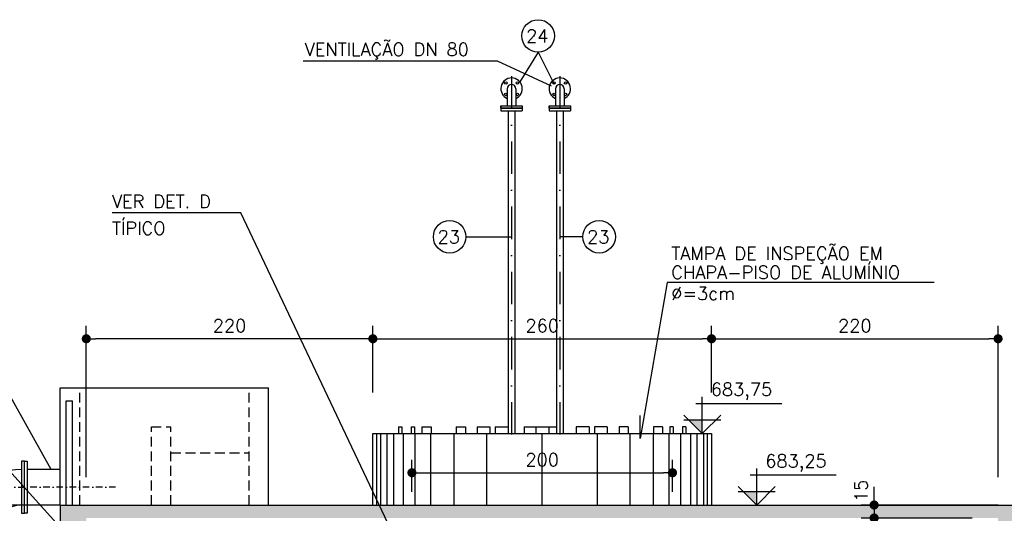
# Model space of a CAD drawing. Extents: x -5331 to -1301, y -1061 to 1809.
# Tile 5 of 25: x -4043 to -3287, y -38 to 341. Entities that reach past the tile are written whole.
import ezdxf

# ---------------------------------------------------------------- set-up
doc = ezdxf.new("R2010")
doc.units = 0
doc.header["$LTSCALE"] = 10
doc.header["$MEASUREMENT"] = 0
doc.linetypes.add('DASHDOT', pattern=[1, 0.5, -0.25, 0, -0.25])
doc.linetypes.add('HIDDEN', pattern=[0.375, 0.25, -0.125])
doc.layers.get('0').update_dxf_attribs({"linetype": 'CONTINUOUS'})
doc.layers.get('DEFPOINTS').update_dxf_attribs({"linetype": 'CONTINUOUS'})
for name, color, linetype in [('BAR-EIXOS', 9, 'DASHDOT'), ('BAR-PECAS', 3, 'CONTINUOUS'), ('ELEVAÇÃO', 2, 'CONTINUOUS')]:
    doc.layers.add(name, color=color, linetype=linetype)
doc.styles.add('ROMANS', font='romans.shx')
doc.dimstyles.new('DIM1', dxfattribs={"dimtxt": 10, "dimasz": 7, "dimexe": 10, "dimexo": 20, "dimgap": 5, "dimtad": 1, "dimdec": 0, "dimzin": 0, "dimdsep": 46, "dimtxsty": 'ROMANS', "dimblk1": 'DOT', "dimblk2": 'DOT', "dimsah": 1, "dimcen": 0, "dimclrd": 9, "dimclre": 9, "dimclrt": 3, "dimadec": 0, "dimazin": 0, "dimtfac": 1e-07, "dimtdec": 0, "dimtix": 1, "dimtmove": 2, "dimatfit": 3, "dimldrblk": 'DOT', "dimfxl": 0, "dimtolj": 1, "dimtzin": 0, "dimlwd": -1, "dimlwe": -1, "dimarcsym": 0})

# ---------------------------------------------------------------- blocks, each defined once
blk = doc.blocks.new('DOT')
at = {"color": 0, "linetype": 'ByBlock'}
blk.add_line((-0.5, 0), (-1, 0), dxfattribs=at)
at = {"color": 0, "linetype": 'ByBlock', "const_width": 0.5}
blk.add_lwpolyline([(-0.25, 0, 1), (0.25, 0, 1)], format="xyb", close=True, dxfattribs=at)
blk = doc.blocks.new('*D124')
at = {"color": 9}
for p, q in [((-4033.4, -31.58), (-4176.46, -31.58)), ((-4166.46, -734.58), (-4166.46, -38.58)), ((-4033.4, -741.58), (-4176.46, -741.58))]:
    blk.add_line(p, q, dxfattribs=at)
at = {"layer": 'DEFPOINTS', "color": 0}
for p in [(-4166.46, -31.58), (-4013.4, -31.58), (-4013.4, -741.58)]:
    blk.add_point(p, dxfattribs=at)
at = {"color": 9, "xscale": 7, "yscale": 7, "zscale": 7}
for p, rotation in [((-4166.46, -31.58), 90), ((-4166.46, -741.58), 270)]:
    blk.add_blockref('DOT', p, dxfattribs=dict(at, rotation=rotation))
at = {"color": 3, "insert": (-4176.46, -386.58), "char_height": 10, "attachment_point": 5, "rotation": 90, "style": 'ROMANS'}
blk.add_mtext('\\A1;715', dxfattribs=at)
blk = doc.blocks.new('_DOT')
at = {"color": 0, "linetype": 'ByBlock'}
blk.add_line((-0.5, 0), (-1, 0), dxfattribs=at)
at = {"color": 0, "linetype": 'ByBlock', "const_width": 0.5}
blk.add_lwpolyline([(-0.25, 0, 1), (0.25, 0, 1)], format="xyb", close=True, dxfattribs=at)
blk = doc.blocks.new('*D131')
at = {"color": 9}
for p, q in [((-3991.98, -10.17), (-3991.98, 106.21)), ((-3771.98, 74.83), (-3771.98, 106.21)), ((-3778.98, 96.21), (-3984.98, 96.21))]:
    blk.add_line(p, q, dxfattribs=at)
at = {"layer": 'DEFPOINTS', "color": 0}
for p in [(-3991.98, 96.21), (-3771.98, 54.83), (-3991.98, -30.17)]:
    blk.add_point(p, dxfattribs=at)
at = {"color": 9, "xscale": 7, "yscale": 7, "zscale": 7, "rotation": 180}
blk.add_blockref('DOT', (-3991.98, 96.21), dxfattribs=at)
at = {"color": 9, "xscale": 7, "yscale": 7, "zscale": 7}
blk.add_blockref('DOT', (-3771.98, 96.21), dxfattribs=at)
at = {"color": 3, "insert": (-3881.98, 106.21), "char_height": 10, "attachment_point": 5, "style": 'ROMANS'}
blk.add_mtext('\\A1;220', dxfattribs=at)
blk = doc.blocks.new('*D154')
at = {"color": 9}
for p, q in [((-3741.98, -21.58), (-3741.98, 3.19)), ((-3541.98, -21.58), (-3541.98, 3.19)), ((-3734.98, -6.81), (-3548.98, -6.81))]:
    blk.add_line(p, q, dxfattribs=at)
at = {"layer": 'DEFPOINTS', "color": 0}
for p in [(-3541.98, -6.81), (-3741.98, -41.58), (-3541.98, -41.58)]:
    blk.add_point(p, dxfattribs=at)
at = {"color": 9, "xscale": 7, "yscale": 7, "zscale": 7, "rotation": 180}
blk.add_blockref('DOT', (-3741.98, -6.81), dxfattribs=at)
at = {"color": 9, "xscale": 7, "yscale": 7, "zscale": 7}
blk.add_blockref('DOT', (-3541.98, -6.81), dxfattribs=at)
at = {"color": 3, "insert": (-3641.98, 3.19), "char_height": 10, "attachment_point": 5, "style": 'ROMANS'}
blk.add_mtext('\\A1;200', dxfattribs=at)
blk = doc.blocks.new('*D156')
at = {"color": 9}
for p, q in [((-3387.16, -24.58), (-3387.16, -17.58)), ((-3291.98, -31.58), (-3397.16, -31.58)), ((-3387.16, -31.58), (-3387.16, -41.58)), ((-3311.98, -41.58), (-3397.16, -41.58)), ((-3387.16, -48.58), (-3387.16, -55.58))]:
    blk.add_line(p, q, dxfattribs=at)
at = {"layer": 'DEFPOINTS', "color": 0}
for p in [(-3271.98, -31.58), (-3387.16, -41.58), (-3291.98, -41.58)]:
    blk.add_point(p, dxfattribs=at)
at = {"color": 9, "xscale": 7, "yscale": 7, "zscale": 7}
for p, rotation in [((-3387.16, -31.58), 270), ((-3387.16, -41.58), 90)]:
    blk.add_blockref('DOT', p, dxfattribs=dict(at, rotation=rotation))
at = {"color": 3, "insert": (-3397.16, -20.7), "char_height": 10, "attachment_point": 5, "rotation": 90, "style": 'ROMANS'}
blk.add_mtext('\\A1;15', dxfattribs=at)
blk = doc.blocks.new('*D157')
at = {"color": 9}
for p, q in [((-3511.98, 54.83), (-3511.98, 106.21)), ((-3291.98, -10.17), (-3291.98, 106.21)), ((-3504.98, 96.21), (-3298.98, 96.21))]:
    blk.add_line(p, q, dxfattribs=at)
at = {"layer": 'DEFPOINTS', "color": 0}
for p in [(-3291.98, 96.21), (-3511.98, 34.83), (-3291.98, -30.17)]:
    blk.add_point(p, dxfattribs=at)
at = {"color": 9, "xscale": 7, "yscale": 7, "zscale": 7, "rotation": 180}
blk.add_blockref('DOT', (-3511.98, 96.21), dxfattribs=at)
at = {"color": 9, "xscale": 7, "yscale": 7, "zscale": 7}
blk.add_blockref('DOT', (-3291.98, 96.21), dxfattribs=at)
at = {"color": 3, "insert": (-3401.98, 106.21), "char_height": 10, "attachment_point": 5, "style": 'ROMANS'}
blk.add_mtext('\\A1;220', dxfattribs=at)
blk = doc.blocks.new('*D160')
at = {"color": 9}
for p, q in [((-3771.98, 54.83), (-3771.98, 106.21)), ((-3511.98, 54.83), (-3511.98, 106.21)), ((-3764.98, 96.21), (-3518.98, 96.21))]:
    blk.add_line(p, q, dxfattribs=at)
at = {"layer": 'DEFPOINTS', "color": 0}
for p in [(-3511.98, 96.21), (-3771.98, 34.83), (-3511.98, 34.83)]:
    blk.add_point(p, dxfattribs=at)
at = {"color": 9, "xscale": 7, "yscale": 7, "zscale": 7, "rotation": 180}
blk.add_blockref('DOT', (-3771.98, 96.21), dxfattribs=at)
at = {"color": 9, "xscale": 7, "yscale": 7, "zscale": 7}
blk.add_blockref('DOT', (-3511.98, 96.21), dxfattribs=at)
at = {"color": 3, "insert": (-3641.98, 106.21), "char_height": 10, "attachment_point": 5, "style": 'ROMANS'}
blk.add_mtext('\\A1;260', dxfattribs=at)
blk = doc.blocks.new('BB-1-CC01-N10-D250-S0')
at = {"layer": 'BAR-EIXOS'}
for p, q in [((-35, 0), (0, 0)), ((0, 0), (0, -35))]:
    blk.add_line(p, q, dxfattribs=at)
at = {"layer": 'BAR-PECAS'}
for points in [[(-35, 20), (-32.8, 20), (-32.8, -20), (-35, -20)], [(20, -35), (20, -32.8), (-20, -32.8), (-20, -35)]]:
    blk.add_lwpolyline(points, close=True, dxfattribs=at)
for radius in [46.5, 19.1]:
    blk.add_arc((-32.8, -32.8), radius, 0, 90, dxfattribs=at)

msp = doc.modelspace()

# ---------------------------------------------------------------- hatches: boundary and pattern name
at = {"linetype": 'Continuous'}
h = msp.add_hatch(dxfattribs=at)
h.set_pattern_fill('AR-CONC', color=9, scale=3, style=0)
h.set_pattern_definition([(50, (0, 0), (21.517805, -1.882564), [2.25, -24.75]), (355, (0, 0), (-4.16254, 22.56576), [1.8, -19.8]), (100.4514, (1.793, -0.157), (17.35528, 20.68319), [1.9122, -21.03426]), (46.1842, (0, 6), (32.01723, -4.96557), [3.375, -37.125]), (96.6356, (2.668, 5.586), (28.03988, 29.22354), [2.8683, -31.5514]), (351.1842, (0, 6), (28.03986, 29.22356), [2.7, -29.7]), (21, (3, 4.5), (17.90721, -12.07857), [2.25, -24.75]), (326, (3, 4.5), (7.29946, 21.7545), [1.8, -19.8]), (71.4514, (4.492, 3.493), (25.20668, 9.67591), [1.9122, -21.03426]), (37.5, (0, 0), (0.364796, 9.986816), [0, -19.56, 0, -20.1, 0, -19.875]), (7.5, (0, 0), (7.892086, 11.83235), [0, -11.46, 0, -19.11, 0, -7.575]), (327.5, (-6.69, 0), (16.014673, -0.676646), [0, -7.5, 0, -23.4, 0, -31.05]), (317.5, (-9.69, 0), (17.495585, 3.00315), [0, -9.75, 0, -15.54, 0, -22.05])])
h.paths.add_polyline_path([(-3991.98, -442.63), (-3995.13, -442.63), (-3995.13, -441.27), (-3991.98, -441.28), (-3991.98, -423.78), (-4011.98, -427.46), (-4011.98, -631.58), (-4002.08, -631.58), (-4002.08, -625.58), (-4000.16, -625.58), (-4000.16, -631.58), (-3991.98, -631.58)])
h.paths.add_polyline_path([(-3991.98, -651.58), (-4000.16, -651.58), (-4000.16, -657.58), (-4002.08, -657.58), (-4002.08, -651.58), (-4011.98, -651.58), (-4011.98, -741.58), (-4031.98, -741.58), (-4031.98, -761.58), (-3758.91, -761.58), (-3762.06, -753.83, -0.538906), (-3807.51, -741.58), (-3991.98, -741.58)])
h.paths.add_polyline_path([(-3251.98, -741.58), (-3401.4, -741.58), (-3487.74, -741.58), (-3487.74, -745.86), (-3489.24, -745.86), (-3489.24, -741.58), (-3641.08, -741.58), (-3641.08, -745.86), (-3642.58, -745.86), (-3642.58, -741.58), (-3754, -741.58, -0.132437), (-3762.06, -753.83), (-3758.91, -761.58), (-3251.98, -761.58)])
h.paths.add_polyline_path([(-3271.98, -681.58), (-3291.98, -681.58), (-3291.98, -721.58), (-3291.98, -741.58), (-3271.98, -741.58)])
h.paths.add_polyline_path([(-3271.98, -117.88), (-3291.98, -117.88), (-3291.98, -131.58), (-3311.98, -131.58), (-3311.98, -111.58), (-3321.98, -101.58), (-3321.98, -141.58), (-3291.98, -141.58), (-3291.98, -380.4), (-3288.55, -380.4), (-3288.55, -381.75), (-3291.98, -381.75), (-3291.98, -441.54), (-3288.46, -441.55), (-3288.46, -442.9), (-3291.98, -442.89), (-3291.98, -681.58), (-3271.98, -681.58)])
h.paths.add_polyline_path([(-3271.98, -31.58), (-3477.27, -31.58), (-3477.27, -31.58), (-3477.27, -31.58), (-3766.98, -31.58), (-3762.24, -41.58), (-3291.98, -41.58), (-3291.98, -117.88), (-3271.98, -117.88)])
h.paths.add_polyline_path([(-3766.98, -31.58), (-4011.98, -31.58), (-4011.98, -48.81), (-3991.98, -71.06), (-3991.98, -41.58), (-3762.24, -41.58)])
h.paths.add_polyline_path([(-3991.98, -71.06), (-4011.98, -48.81), (-4011.98, -304.62), (-4001.07, -329.39, -0.06849), (-3991.98, -322.3), (-3991.98, -141.58), (-3961.98, -141.58), (-3961.98, -104.44), (-3963.33, -102.93), (-3971.98, -111.58), (-3971.98, -131.58), (-3991.98, -131.58)])
h.paths.add_polyline_path([(-4011.98, -304.62), (-4011.98, -349.47, -0.137731), (-4001.07, -329.39)])
h.paths.add_polyline_path([(-3991.98, -395.42, -0.208186), (-4011.98, -368.26), (-4011.98, -427.46), (-3991.98, -423.78)])
at = {"layer": 'ELEVAÇÃO'}
for points in [[(-3519.08, 33.56), (-3529.22, 33.56), (-3519.08, 23.42)], [(-3477.27, -21.44), (-3487.41, -21.44), (-3477.27, -31.58)]]:
    msp.add_hatch(color=256, dxfattribs=at).paths.add_polyline_path(points)

# ---------------------------------------------------------------- linework, layer by layer
at = {"color": 9}
for p, q in [((-3645.11, 316.48), (-3659.17, 293.73)), ((-3645.11, 316.48), (-3632.9, 291.89)), ((-3676.19, 309.65), (-3825.43, 309.65)), ((-3634.82, 290.33), (-3676.19, 309.65)), ((-3873.32, 193.07), (-3972.24, 193.07)), ((-3748.45, -70.73), (-3873.32, 193.07)), ((-3700.53, 174.59), (-3665.49, 174.59)), ((-3610.78, 174.59), (-3628.48, 174.59)), ((-3546.14, 139.35), (-3566.75, 19.55)), ((-3341.01, 139.35), (-3546.14, 139.35)), ((-4053.67, 58.08), (-4019.16, -3.94)), ((-3566.75, 19.55), (-3566.88, 37.11)), ((-4082.32, 29.45), (-3840.24, -239.89)), ((-3768.98, -31.58), (-3768.98, 23.42)), ((-3765.98, -31.58), (-3765.98, 23.42)), ((-3760.98, -31.58), (-3760.98, 23.42)), ((-3755.98, -31.58), (-3755.98, 23.42)), ((-3748.48, -31.58), (-3748.48, 23.42)), ((-3739.48, -31.58), (-3739.48, 23.42)), ((-3727.48, -31.58), (-3727.48, 23.42)), ((-3709.48, -31.58), (-3709.48, 23.42)), ((-3684.48, -31.58), (-3684.48, 23.42)), ((-3641.98, -31.58), (-3641.98, 23.42)), ((-3599.48, -31.58), (-3599.48, 23.42)), ((-3574.48, -31.58), (-3574.48, 23.42)), ((-3556.48, -31.58), (-3556.48, 23.42)), ((-3544.48, -31.58), (-3544.48, 23.42)), ((-3535.48, -31.58), (-3535.48, 23.42)), ((-3527.98, -31.58), (-3527.98, 23.42)), ((-3522.98, -31.58), (-3522.98, 23.42)), ((-3517.98, -31.58), (-3517.98, 23.42)), ((-3514.98, -31.58), (-3514.98, 23.42))]:
    msp.add_line(p, q, dxfattribs=at)
at = {"color": 9, "linetype": 'DASHDOT', "ltscale": 5}
for p, q in [((-3665.49, 297.99), (-3665.49, 19.42)), ((-3628.48, 297.99), (-3628.48, 19.42))]:
    msp.add_line(p, q, dxfattribs=at)
at = {"color": 3}
for p, q in [((-3668.79, 288.42), (-3668.79, 275.32)), ((-3662.19, 288.42), (-3662.19, 275.32)), ((-3631.78, 288.42), (-3631.78, 275.32)), ((-3625.18, 288.42), (-3625.18, 275.32)), ((-3673.74, 275.32), (-3657.24, 275.32)), ((-3673.74, 275.32), (-3673.74, 271.52)), ((-3673.74, 273.42), (-3657.24, 273.42)), ((-3657.24, 275.32), (-3657.24, 271.52)), ((-3636.73, 275.32), (-3620.23, 275.32)), ((-3636.73, 275.32), (-3636.73, 271.52)), ((-3636.73, 273.42), (-3620.23, 273.42)), ((-3620.23, 275.32), (-3620.23, 271.52)), ((-3673.74, 271.52), (-3657.24, 271.52)), ((-3667.99, 271.52), (-3667.99, 23.42)), ((-3662.99, 271.52), (-3662.99, 23.42)), ((-3636.73, 271.52), (-3620.23, 271.52)), ((-3630.98, 271.52), (-3630.98, 23.42)), ((-3625.98, 271.52), (-3625.98, 23.42)), ((-4011.98, -31.58), (-4011.98, 58.42)), ((-4011.98, 58.42), (-3851.98, 58.42)), ((-3851.98, -31.58), (-3851.98, 58.42)), ((-3752.25, 28.42), (-3749.66, 28.42)), ((-3752.25, 28.42), (-3752.25, 23.42)), ((-3749.66, 28.42), (-3749.66, 23.42)), ((-3742.52, 28.42), (-3739.93, 28.42)), ((-3742.52, 28.42), (-3742.52, 23.42)), ((-3739.93, 28.42), (-3739.93, 23.42)), ((-3734.42, 28.42), (-3727.35, 28.42)), ((-3734.42, 28.42), (-3734.42, 23.42)), ((-3727.35, 28.42), (-3727.35, 23.42)), ((-3708.02, 28.42), (-3700.94, 28.42)), ((-3708.02, 28.42), (-3708.02, 23.42)), ((-3700.94, 28.42), (-3700.94, 23.42)), ((-3691.83, 28.42), (-3682.17, 28.42)), ((-3691.83, 28.42), (-3691.83, 23.42)), ((-3682.17, 28.42), (-3682.17, 23.42)), ((-3655.82, 28.42), (-3655.82, 23.42)), ((-3655.82, 28.42), (-3646.16, 28.42)), ((-3646.98, 28.42), (-3636.98, 28.42)), ((-3646.98, 28.42), (-3646.98, 23.42)), ((-3637.81, 28.42), (-3630.98, 28.42)), ((-3636.98, 28.42), (-3636.98, 23.42)), ((-3601.79, 28.42), (-3601.79, 23.42)), ((-3592.13, 28.42), (-3601.79, 28.42)), ((-3592.13, 28.42), (-3592.13, 23.42)), ((-3575.95, 28.42), (-3583.02, 28.42)), ((-3583.02, 28.42), (-3583.02, 23.42)), ((-3575.95, 28.42), (-3575.95, 23.42)), ((-3549.54, 28.42), (-3556.61, 28.42)), ((-3556.61, 28.42), (-3556.61, 23.42)), ((-3549.54, 28.42), (-3549.54, 23.42)), ((-3544.03, 28.42), (-3544.03, 23.42)), ((-3541.44, 28.42), (-3544.03, 28.42)), ((-3541.44, 28.42), (-3541.44, 23.42)), ((-3534.31, 28.42), (-3534.31, 23.42)), ((-3531.72, 28.42), (-3534.31, 28.42)), ((-3531.72, 28.42), (-3531.72, 23.42))]:
    msp.add_line(p, q, dxfattribs=at)
at = {"color": 7, "linetype": 'HIDDEN', "ltscale": 3}
for p, q in [((-3996.98, -31.58), (-3996.98, 58.42)), ((-3866.98, -31.58), (-3866.98, 58.42)), ((-3941.98, -31.58), (-3941.98, 28.42)), ((-3941.98, 28.42), (-3926.98, 28.42)), ((-3926.98, -31.58), (-3926.98, 28.42)), ((-3926.98, 8.42), (-3866.98, 8.42))]:
    msp.add_line(p, q, dxfattribs=at)
at = {"color": 7}
for p, q in [((-3771.98, -31.58), (-3771.98, 23.42)), ((-3771.98, 23.42), (-3511.98, 23.42)), ((-3511.98, 23.42), (-3511.98, -31.58))]:
    msp.add_line(p, q, dxfattribs=at)
at = {"color": 4}
for p, q in [((-3677.99, 28.42), (-3667.99, 28.42)), ((-3677.99, 28.42), (-3677.99, 23.42)), ((-3667.99, 28.42), (-3667.99, 23.42)), ((-3605.98, 28.42), (-3615.98, 28.42)), ((-3615.98, 28.42), (-3615.98, 23.42)), ((-3605.98, 28.42), (-3605.98, 23.42))]:
    msp.add_line(p, q, dxfattribs=at)
at = {"color": 5, "linetype": 'Continuous'}
msp.add_line((-4011.98, -31.58), (-4011.98, -741.58), dxfattribs=at)
at = {"color": 5}
msp.add_line((-4011.98, -31.58), (-3271.98, -31.58), dxfattribs=at)
at = {"color": 3}
for points in [[(-3657.24, 273.42), (-3673.74, 273.42), (-3673.74, 275.32), (-3657.24, 275.32)], [(-3620.23, 273.42), (-3636.73, 273.42), (-3636.73, 275.32), (-3620.23, 275.32)]]:
    msp.add_lwpolyline(points, close=True, dxfattribs=at)
at = {"color": 9}
for centre in [(-3645.11, 328.98), (-3713.03, 174.59), (-3598.28, 174.59)]:
    msp.add_circle(centre, 12.5, dxfattribs=at)
at = {"color": 3}
for centre in [(-3669.91, 292.84), (-3661.07, 292.84), (-3632.9, 292.84), (-3624.06, 292.84), (-3669.91, 284), (-3661.07, 284), (-3632.9, 284), (-3624.06, 284)]:
    msp.add_circle(centre, 0.95, dxfattribs=at)
for centre, radius, start, end in [((-3665.49, 288.42), 8.25, 293.57818, 246.42182), ((-3628.48, 288.42), 8.25, 293.57818, 246.42182), ((-3665.49, 288.42), 3.3, 0, 180), ((-3628.48, 288.42), 3.3, 0, 180)]:
    msp.add_arc(centre, radius, start, end, dxfattribs=at)
at = {"layer": 'BAR-EIXOS'}
msp.add_line((-3969.48, -17.88), (-4039.48, -17.88), dxfattribs=at)
at = {"layer": 'BAR-PECAS', "color": 3}
for p, q in [((-4007.46, 48.42), (-4002.66, 48.42)), ((-4007.46, -31.58), (-4007.46, 48.42)), ((-4002.66, -31.58), (-4002.66, 48.42))]:
    msp.add_line(p, q, dxfattribs=at)
at = {"layer": 'BAR-PECAS'}
msp.add_lwpolyline([(-4039.48, -37.88), (-4039.48, 2.12), (-4037.28, 2.12), (-4037.28, -37.88)], close=True, dxfattribs=at)
for points in [[(-4011.98, -4.18), (-4037.28, -4.18)], [(-4011.98, -31.58), (-4037.28, -31.58)]]:
    msp.add_lwpolyline(points, dxfattribs=at)
at = {"layer": 'ELEVAÇÃO', "color": 3, "linetype": 'Continuous'}
for p, q in [((-3524.08, 46.54), (-3458.03, 46.54)), ((-3519.08, 23.42), (-3519.08, 51.54)), ((-3519.08, 23.42), (-3533.22, 37.56)), ((-3504.94, 33.56), (-3533.22, 33.56)), ((-3519.08, 23.42), (-3504.94, 37.56)), ((-3477.27, -31.58), (-3477.27, -3.46)), ((-3482.27, -8.46), (-3416.22, -8.46)), ((-3477.27, -31.58), (-3491.41, -17.44)), ((-3463.13, -21.44), (-3491.41, -21.44)), ((-3477.27, -31.58), (-3463.13, -17.44))]:
    msp.add_line(p, q, dxfattribs=at)

# ---------------------------------------------------------------- block references
at = {"layer": 'BAR-PECAS', "rotation": 90}
msp.add_blockref('BB-1-CC01-N10-D250-S0', (-4074.48, -17.88), dxfattribs=at)

# ---------------------------------------------------------------- texts
at = {"color": 2, "style": 'ROMANS'}
for s, p in [('24', (-3654.34, 323.94)), ('23', (-3722.26, 169.54)), ('23', (-3607.51, 169.54))]:
    msp.add_text(s, height=10, dxfattribs=at).set_placement(p)
at = {"color": 3, "style": 'ROMANS'}
for s, p in [('VENTILAÇÃO DN 80', (-3824.29, 313.65)), ('VER DET. D', (-3972.24, 196.73)), ('TÍPICO', (-3972.24, 176.12)), ('TAMPA DE INSPEÇÃO EM ', (-3542.86, 156.76)), ('CHAPA-PISO DE ALUMÍNIO', (-3542.86, 142.2)), ('%%C=3cm', (-3542.86, 126.01)), ('683,75', (-3512.54, 52.33)), ('683,25', (-3470.74, -2.67))]:
    msp.add_text(s, height=10, dxfattribs=at).set_placement(p)

# ---------------------------------------------------------------- dimensions: what is measured, and where the dimension line sits
at = {"color": 2}
for base, p1, p2, picture, middle in [((-3991.98, 96.21), (-3771.98, 54.83), (-3991.98, -30.17), '*D131', (-3881.98, 106.21)), ((-3511.98, 96.21), (-3771.98, 34.83), (-3511.98, 34.83), '*D160', (-3641.98, 106.21)), ((-3291.98, 96.21), (-3511.98, 34.83), (-3291.98, -30.17), '*D157', (-3401.98, 106.21)), ((-3541.98, -6.81), (-3741.98, -41.58), (-3541.98, -41.58), '*D154', (-3641.98, 3.19))]:
    dim = msp.add_linear_dim(base=base, p1=p1, p2=p2, dimstyle='DIM1', override={"dimclrd": 9, "dimclre": 9, "dimclrt": 3}, dxfattribs=at)
    dim.commit()
    dim.dimension.update_dxf_attribs({"geometry": picture, "text_midpoint": middle})
dim = msp.add_linear_dim(base=(-3387.16, -41.58), p1=(-3271.98, -31.58), p2=(-3291.98, -41.58), angle=90, text='15', dimstyle='DIM1', override={"dimclrd": 9, "dimclre": 9, "dimclrt": 3}, dxfattribs=at)
dim.commit()
dim.dimension.update_dxf_attribs({"geometry": '*D156', "text_midpoint": (-3397.16, -20.7), "dimtype": 160})
dim = msp.add_linear_dim(base=(-4166.46, -31.58), p1=(-4013.4, -741.58), p2=(-4013.4, -31.58), angle=90, text='715', dimstyle='DIM1', override={"dimclrd": 9, "dimclre": 9, "dimclrt": 3}, dxfattribs=at)
dim.commit()
dim.dimension.update_dxf_attribs({"geometry": '*D124', "text_midpoint": (-4176.46, -386.58)})

doc.saveas('drawing.dxf')
